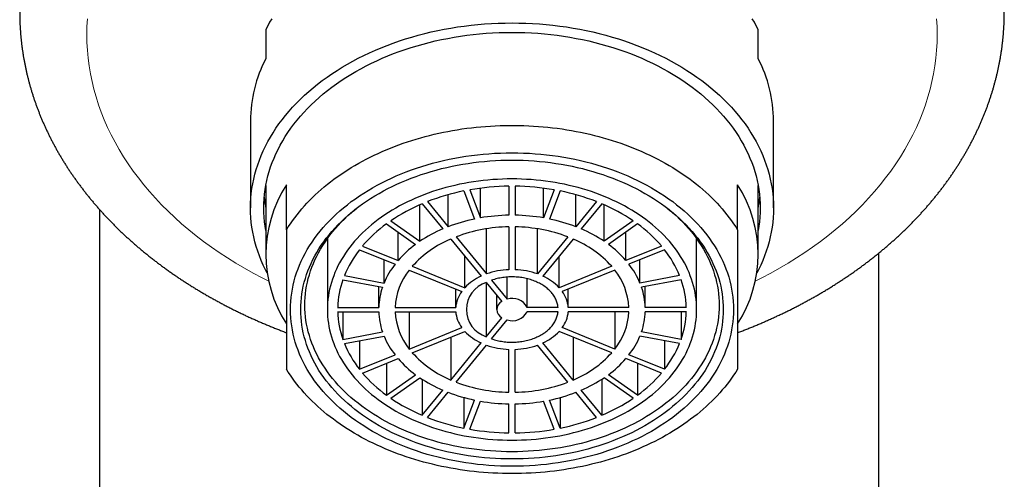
# Model space of a CAD drawing. Header units: millimetres. Extents: x 8 to 538, y 12 to 485.
# Tile 12 of 15: x 258 to 307, y 350 to 373. Entities that reach past the tile are written whole.
import ezdxf

# ---------------------------------------------------------------- set-up
doc = ezdxf.new("R2010")
doc.units = ezdxf.units.MM

msp = doc.modelspace()

# ---------------------------------------------------------------- linework, layer by layer
at = {"color": 7, "linetype": 'Continuous', "lineweight": 30}
for p, q in [((270.5, 372.045), (270.5, 370.631)), ((294.5, 370.631), (294.5, 372.045)), ((269.75, 367.584), (269.75, 363.342)), ((295.25, 363.342), (295.25, 367.584)), ((270.5, 364.439), (270.5, 361.079)), ((271.5, 362.273), (271.5, 364.47)), ((282.35, 364.401), (282.35, 362.987)), ((282.65, 364.401), (282.65, 362.987)), ((293.5, 362.273), (293.5, 364.47)), ((294.5, 361.079), (294.5, 364.439)), ((279.381, 362.424), (279.381, 363.983)), ((280.155, 364.169), (280.673, 362.803)), ((280.445, 364.224), (280.963, 362.858)), ((280.963, 362.858), (280.963, 364.303)), ((284.037, 362.858), (284.037, 364.303)), ((284.555, 364.224), (284.037, 362.858)), ((284.845, 364.169), (284.327, 362.803)), ((285.619, 362.424), (285.619, 363.983)), ((278.011, 361.716), (278.011, 363.496)), ((278.121, 363.543), (279.121, 362.318)), ((278.381, 363.649), (279.381, 362.424)), ((286.619, 363.649), (285.619, 362.424)), ((286.879, 363.543), (285.879, 362.318)), ((286.989, 361.716), (286.989, 363.496)), ((262.388, 363.271), (262.388, 327.737)), ((276.384, 362.566), (277.799, 361.566)), ((276.597, 362.716), (278.011, 361.716)), ((282.35, 362.421), (282.35, 360.333)), ((282.65, 362.421), (282.65, 360.333)), ((288.403, 362.716), (286.989, 361.716)), ((288.616, 362.566), (287.201, 361.566)), ((276.947, 360.781), (276.947, 362.168)), ((279.781, 361.934), (281.257, 360.126)), ((281.257, 360.126), (281.257, 362.325)), ((283.743, 360.126), (283.743, 362.325)), ((285.219, 361.934), (283.743, 360.126)), ((288.053, 360.781), (288.053, 362.168)), ((273.5, 361.845), (273.5, 358.392)), ((275.215, 361.488), (276.947, 360.781)), ((279.521, 361.828), (280.997, 360.02)), ((285.479, 361.828), (284.003, 360.02)), ((289.785, 361.488), (288.053, 360.781)), ((291.5, 358.392), (291.5, 361.845)), ((275.065, 361.305), (276.797, 360.597)), ((280.197, 359.454), (280.197, 361)), ((284.803, 359.454), (284.803, 361)), ((289.935, 361.305), (288.203, 360.597)), ((300.388, 327.737), (300.388, 361.148)), ((276.262, 359.683), (276.262, 360.816)), ((277.64, 360.498), (280.197, 359.454)), ((287.36, 360.498), (284.803, 359.454)), ((288.738, 359.683), (288.738, 360.816)), ((274.33, 360.05), (276.262, 359.683)), ((277.49, 360.314), (280.047, 359.271)), ((287.51, 360.314), (284.953, 359.271)), ((290.67, 360.05), (288.738, 359.683)), ((274.252, 359.845), (276.184, 359.479)), ((281.248, 359.713), (282.003, 358.789)), ((281.248, 359.713), (281.248, 357.07)), ((281.507, 359.82), (282.262, 358.895)), ((282.262, 358.895), (282.262, 359.974)), ((283.235, 358.498), (283.235, 359.896)), ((290.748, 359.845), (288.816, 359.479)), ((276.002, 358.498), (276.002, 359.513)), ((279.754, 358.498), (279.754, 359.39)), ((281.75, 359.098), (281.75, 358.392)), ((285.246, 358.498), (285.246, 359.39)), ((288.998, 358.498), (288.998, 359.513)), ((274.001, 358.498), (276.002, 358.498)), ((274.001, 358.286), (276.002, 358.286)), ((274.252, 358.286), (274.252, 356.939)), ((276.802, 358.498), (279.754, 358.498)), ((276.802, 358.286), (279.754, 358.286)), ((277.49, 358.286), (277.49, 356.469)), ((284.745, 358.498), (283.235, 358.498)), ((284.745, 358.286), (283.235, 358.286)), ((288.198, 358.498), (285.246, 358.498)), ((288.198, 358.286), (285.246, 358.286)), ((287.51, 358.286), (287.51, 356.469)), ((290.999, 358.498), (288.998, 358.498)), ((290.999, 358.286), (288.998, 358.286)), ((290.748, 358.286), (290.748, 356.939)), ((281.248, 357.07), (282.003, 357.995)), ((281.507, 356.964), (282.262, 357.889)), ((274.252, 356.939), (276.184, 357.305)), ((277.49, 356.469), (280.047, 357.513)), ((277.64, 356.285), (280.197, 357.329)), ((287.36, 356.285), (284.803, 357.329)), ((287.51, 356.469), (284.953, 357.513)), ((290.748, 356.939), (288.816, 357.305)), ((274.33, 356.734), (276.262, 357.1)), ((275.065, 356.873), (275.065, 355.479)), ((279.521, 357.053), (279.521, 354.955)), ((279.521, 354.955), (280.997, 356.763)), ((279.781, 354.849), (281.257, 356.657)), ((285.219, 354.849), (283.743, 356.657)), ((285.479, 354.955), (284.003, 356.763)), ((285.479, 357.053), (285.479, 354.955)), ((290.67, 356.734), (288.738, 357.1)), ((289.935, 356.873), (289.935, 355.479)), ((275.065, 355.479), (276.797, 356.186)), ((282.35, 354.363), (282.35, 356.45)), ((282.65, 354.363), (282.65, 356.45)), ((289.935, 355.479), (288.203, 356.186)), ((275.215, 355.295), (276.947, 356.002)), ((276.384, 355.773), (276.384, 354.217)), ((289.785, 355.295), (288.053, 356.002)), ((288.616, 355.773), (288.616, 354.217)), ((276.384, 354.217), (277.799, 355.218)), ((288.616, 354.217), (287.201, 355.218)), ((276.597, 354.067), (278.011, 355.068)), ((278.121, 354.995), (278.121, 353.24)), ((286.879, 354.995), (286.879, 353.24)), ((288.403, 354.067), (286.989, 355.068)), ((278.121, 353.24), (279.121, 354.465)), ((278.381, 353.134), (279.381, 354.359)), ((286.619, 353.134), (285.619, 354.359)), ((286.879, 353.24), (285.879, 354.465)), ((280.155, 354.105), (280.155, 352.615)), ((280.155, 352.615), (280.673, 353.981)), ((280.445, 352.56), (280.963, 353.926)), ((282.35, 352.382), (282.35, 353.797)), ((282.65, 352.382), (282.65, 353.797)), ((284.555, 352.56), (284.037, 353.926)), ((284.845, 352.615), (284.327, 353.981)), ((284.845, 354.105), (284.845, 352.615))]:
    msp.add_line(p, q, dxfattribs=at)
at = {"color": 8, "linetype": 'Continuous', "lineweight": 0, "flags": 128}
for points in [[(261.8, 372.563), (261.779, 372.18), (261.772, 371.796), (261.779, 371.412), (261.8, 371.029), (261.836, 370.646), (261.885, 370.264), (261.949, 369.883), (262.027, 369.503), (262.119, 369.125), (262.225, 368.749), (262.344, 368.374), (262.478, 368.002), (262.625, 367.633), (262.786, 367.267), (262.961, 366.903), (263.148, 366.543), (263.35, 366.187), (263.564, 365.834), (263.791, 365.486), (264.031, 365.142), (264.284, 364.802), (264.549, 364.467), (264.826, 364.138), (265.116, 363.813), (265.417, 363.494), (265.73, 363.181), (266.055, 362.873), (266.391, 362.572), (266.738, 362.277), (267.096, 361.988), (267.464, 361.707), (267.843, 361.432), (268.232, 361.164), (268.63, 360.904), (269.038, 360.651), (269.455, 360.405), (269.881, 360.168), (270.316, 359.938), (270.643, 359.774)], [(303.228, 371.796), (303.221, 372.18), (303.2, 372.563)], [(294.357, 359.774), (294.684, 359.938), (295.119, 360.168), (295.545, 360.405), (295.962, 360.651), (296.37, 360.904), (296.768, 361.164), (297.157, 361.432), (297.536, 361.707), (297.904, 361.988), (298.262, 362.277), (298.609, 362.572), (298.945, 362.873), (299.27, 363.181), (299.583, 363.494), (299.884, 363.813), (300.174, 364.138), (300.451, 364.467), (300.716, 364.802), (300.969, 365.142), (301.209, 365.486), (301.436, 365.834), (301.65, 366.187), (301.852, 366.543), (302.039, 366.903), (302.214, 367.267), (302.375, 367.633), (302.522, 368.002), (302.656, 368.374), (302.775, 368.749), (302.881, 369.125), (302.973, 369.503), (303.051, 369.883), (303.115, 370.264), (303.164, 370.646), (303.2, 371.029), (303.221, 371.412), (303.228, 371.796)]]:
    msp.add_lwpolyline(points, dxfattribs=at)
at = {"color": 7, "linetype": 'Continuous', "lineweight": 30, "flags": 128}
for points in [[(270.787, 372.559), (270.686, 372.389), (270.591, 372.218), (270.5, 372.045)], [(294.5, 372.045), (294.409, 372.218), (294.314, 372.389), (294.213, 372.559)], [(270.571, 360.159), (270.481, 360.332), (270.374, 360.556), (270.275, 360.781), (270.184, 361.008), (270.102, 361.237), (270.029, 361.467), (269.963, 361.699), (269.907, 361.931), (269.859, 362.165), (269.82, 362.399), (269.789, 362.634), (269.767, 362.87), (269.754, 363.106), (269.75, 363.342), (269.754, 363.578), (269.767, 363.813), (269.789, 364.049), (269.82, 364.284), (269.859, 364.518), (269.907, 364.752), (269.963, 364.984), (270.029, 365.216), (270.102, 365.446), (270.184, 365.675), (270.275, 365.902), (270.374, 366.127), (270.481, 366.351), (270.597, 366.572), (270.721, 366.792), (270.852, 367.008), (270.992, 367.223), (271.14, 367.435), (271.295, 367.643), (271.458, 367.849), (271.629, 368.052), (271.807, 368.252), (271.992, 368.448), (272.185, 368.641), (272.385, 368.83), (272.591, 369.015), (272.805, 369.197), (273.025, 369.374), (273.251, 369.547), (273.484, 369.717), (273.723, 369.881), (273.969, 370.041), (274.22, 370.197), (274.476, 370.348), (274.738, 370.494), (275.006, 370.635), (275.278, 370.772), (275.556, 370.903), (275.838, 371.029), (276.125, 371.149), (276.416, 371.265), (276.712, 371.374), (277.011, 371.479), (277.314, 371.578), (277.621, 371.671), (277.931, 371.758), (278.244, 371.84), (278.56, 371.916), (278.879, 371.986), (279.2, 372.05), (279.524, 372.108), (279.849, 372.16), (280.176, 372.206), (280.505, 372.246), (280.836, 372.28), (281.167, 372.308), (281.5, 372.329), (281.833, 372.345), (282.166, 372.354), (282.5, 372.357)], [(282.5, 372.357), (282.834, 372.354), (283.167, 372.345), (283.5, 372.329), (283.833, 372.308), (284.164, 372.28), (284.495, 372.246), (284.824, 372.206), (285.151, 372.16), (285.476, 372.108), (285.8, 372.05), (286.121, 371.986), (286.44, 371.916), (286.756, 371.84), (287.069, 371.758), (287.379, 371.671), (287.686, 371.578), (287.989, 371.479), (288.288, 371.374), (288.584, 371.265), (288.875, 371.149), (289.162, 371.029), (289.444, 370.903), (289.722, 370.772), (289.994, 370.635), (290.262, 370.494), (290.524, 370.348), (290.78, 370.197), (291.031, 370.041), (291.277, 369.881), (291.516, 369.717), (291.749, 369.547), (291.975, 369.374), (292.195, 369.197), (292.409, 369.015), (292.615, 368.83), (292.815, 368.641), (293.008, 368.448), (293.193, 368.252), (293.371, 368.052), (293.542, 367.849), (293.705, 367.643), (293.86, 367.435), (294.008, 367.223), (294.148, 367.008), (294.279, 366.792), (294.403, 366.572), (294.519, 366.351), (294.626, 366.127), (294.725, 365.902), (294.816, 365.675), (294.898, 365.446), (294.971, 365.216), (295.037, 364.984), (295.093, 364.752), (295.141, 364.518), (295.18, 364.284), (295.211, 364.049), (295.233, 363.813), (295.246, 363.578), (295.25, 363.342), (295.246, 363.106), (295.233, 362.87), (295.211, 362.634), (295.18, 362.399), (295.141, 362.165), (295.093, 361.931), (295.037, 361.699), (294.971, 361.467), (294.898, 361.237), (294.816, 361.008), (294.725, 360.781), (294.626, 360.556), (294.519, 360.332), (294.429, 360.159)], [(270.5, 362.244), (270.466, 362.447), (270.437, 362.67), (270.417, 362.894), (270.404, 363.118), (270.4, 363.342), (270.404, 363.565), (270.417, 363.789), (270.437, 364.013), (270.466, 364.236), (270.504, 364.458), (270.549, 364.68), (270.603, 364.901), (270.664, 365.12), (270.734, 365.339), (270.812, 365.556), (270.898, 365.772), (270.992, 365.985), (271.094, 366.198), (271.204, 366.408), (271.321, 366.616), (271.446, 366.822), (271.579, 367.025), (271.719, 367.226), (271.866, 367.424), (272.021, 367.62), (272.183, 367.812), (272.352, 368.001), (272.528, 368.188), (272.711, 368.371), (272.9, 368.55), (273.097, 368.726), (273.299, 368.898), (273.508, 369.067), (273.723, 369.231), (273.944, 369.392), (274.171, 369.548), (274.404, 369.7), (274.642, 369.848), (274.885, 369.991), (275.134, 370.129), (275.388, 370.263), (275.646, 370.393), (275.91, 370.517), (276.178, 370.637), (276.45, 370.751), (276.726, 370.861), (277.007, 370.965), (277.291, 371.064), (277.578, 371.158), (277.87, 371.246), (278.164, 371.329), (278.461, 371.407), (278.761, 371.479), (279.063, 371.545), (279.368, 371.606), (279.675, 371.661), (279.984, 371.711), (280.295, 371.754), (280.607, 371.792), (280.921, 371.824), (281.235, 371.851), (281.551, 371.871), (281.867, 371.886), (282.183, 371.895), (282.5, 371.897)], [(282.5, 371.897), (282.817, 371.895), (283.133, 371.886), (283.449, 371.871), (283.765, 371.851), (284.079, 371.824), (284.393, 371.792), (284.705, 371.754), (285.016, 371.711), (285.325, 371.661), (285.632, 371.606), (285.937, 371.545), (286.239, 371.479), (286.539, 371.407), (286.836, 371.329), (287.13, 371.246), (287.422, 371.158), (287.709, 371.064), (287.993, 370.965), (288.274, 370.861), (288.55, 370.751), (288.822, 370.637), (289.09, 370.517), (289.354, 370.393), (289.612, 370.263), (289.866, 370.129), (290.115, 369.991), (290.358, 369.848), (290.596, 369.7), (290.829, 369.548), (291.056, 369.392), (291.277, 369.231), (291.492, 369.067), (291.701, 368.898), (291.903, 368.726), (292.1, 368.55), (292.289, 368.371), (292.472, 368.188), (292.648, 368.001), (292.817, 367.812), (292.979, 367.62), (293.134, 367.424), (293.281, 367.226), (293.421, 367.025), (293.554, 366.822), (293.679, 366.616), (293.796, 366.408), (293.906, 366.198), (294.008, 365.985), (294.102, 365.772), (294.188, 365.556), (294.266, 365.339), (294.336, 365.12), (294.397, 364.901), (294.451, 364.68), (294.496, 364.458), (294.534, 364.236), (294.563, 364.013), (294.583, 363.789), (294.596, 363.565), (294.6, 363.342), (294.596, 363.118), (294.583, 362.894), (294.563, 362.67), (294.534, 362.447), (294.5, 362.244)], [(271.5, 362.273), (271.596, 362.424), (271.695, 362.573), (271.799, 362.722), (271.907, 362.868), (272.019, 363.014), (272.135, 363.157), (272.254, 363.299), (272.378, 363.44), (272.506, 363.578), (272.637, 363.715), (272.772, 363.85), (272.911, 363.983), (273.053, 364.114), (273.199, 364.243), (273.349, 364.371), (273.502, 364.496), (273.658, 364.619), (273.818, 364.739), (273.981, 364.858), (274.148, 364.974), (274.317, 365.088), (274.49, 365.2), (274.665, 365.309), (274.844, 365.416), (275.026, 365.52), (275.21, 365.622), (275.397, 365.721), (275.587, 365.817), (275.779, 365.911), (275.974, 366.003), (276.172, 366.091), (276.372, 366.177), (276.574, 366.26), (276.779, 366.34), (276.985, 366.418), (277.194, 366.492), (277.405, 366.564), (277.617, 366.633), (277.832, 366.699), (278.048, 366.761), (278.266, 366.821), (278.486, 366.878), (278.707, 366.932), (278.93, 366.983), (279.154, 367.03), (279.379, 367.075), (279.605, 367.116), (279.833, 367.155), (280.061, 367.19), (280.291, 367.222), (280.521, 367.251), (280.752, 367.276), (280.984, 367.299), (281.216, 367.318), (281.449, 367.334), (281.682, 367.347), (281.916, 367.357), (282.149, 367.363), (282.383, 367.367), (282.617, 367.367), (282.851, 367.363), (283.084, 367.357), (283.318, 367.347), (283.551, 367.334), (283.784, 367.318), (284.016, 367.299), (284.248, 367.276), (284.479, 367.251), (284.709, 367.222), (284.939, 367.19), (285.167, 367.155), (285.395, 367.116), (285.621, 367.075), (285.846, 367.03), (286.07, 366.983), (286.293, 366.932), (286.514, 366.878), (286.734, 366.821), (286.952, 366.761), (287.168, 366.699), (287.383, 366.633), (287.595, 366.564), (287.806, 366.492), (288.015, 366.418), (288.221, 366.34), (288.426, 366.26), (288.628, 366.177), (288.828, 366.091), (289.026, 366.003), (289.221, 365.911), (289.413, 365.817), (289.603, 365.721), (289.79, 365.622), (289.974, 365.52), (290.156, 365.416), (290.335, 365.309), (290.51, 365.2), (290.683, 365.088), (290.852, 364.974), (291.019, 364.858), (291.182, 364.739), (291.342, 364.619), (291.498, 364.496), (291.651, 364.371), (291.801, 364.243), (291.947, 364.114), (292.089, 363.983), (292.228, 363.85), (292.363, 363.715), (292.494, 363.578), (292.622, 363.44), (292.746, 363.299), (292.865, 363.157), (292.981, 363.014), (293.093, 362.868), (293.201, 362.722), (293.305, 362.573), (293.404, 362.424), (293.5, 362.273)], [(282.5, 350.755), (282.217, 350.758), (281.935, 350.765), (281.653, 350.779), (281.371, 350.797), (281.09, 350.82), (280.811, 350.849), (280.532, 350.883), (280.255, 350.922), (279.979, 350.966), (279.705, 351.015), (279.433, 351.069), (279.163, 351.129), (278.895, 351.193), (278.63, 351.262), (278.367, 351.336), (278.107, 351.415), (277.85, 351.499), (277.597, 351.587), (277.347, 351.68), (277.1, 351.778), (276.857, 351.88), (276.618, 351.987), (276.383, 352.098), (276.152, 352.213), (275.925, 352.333), (275.703, 352.457), (275.486, 352.585), (275.273, 352.717), (275.066, 352.852), (274.863, 352.992), (274.666, 353.135), (274.474, 353.282), (274.288, 353.432), (274.107, 353.586), (273.932, 353.743), (273.763, 353.903), (273.599, 354.066), (273.442, 354.232), (273.291, 354.402), (273.147, 354.573), (273.009, 354.748), (272.877, 354.925), (272.752, 355.104), (272.634, 355.286), (272.522, 355.469), (272.417, 355.655), (272.319, 355.843), (272.229, 356.032), (272.145, 356.223), (272.068, 356.415), (271.998, 356.609), (271.936, 356.804), (271.881, 357), (271.833, 357.197), (271.792, 357.395), (271.759, 357.593), (271.733, 357.793), (271.715, 357.992), (271.704, 358.192), (271.7, 358.392), (271.704, 358.592), (271.715, 358.791), (271.733, 358.991), (271.759, 359.19), (271.792, 359.389), (271.833, 359.586), (271.881, 359.783), (271.936, 359.98), (271.998, 360.175), (272.068, 360.368), (272.145, 360.561), (272.229, 360.752), (272.319, 360.941), (272.417, 361.129), (272.522, 361.314), (272.634, 361.498), (272.752, 361.679), (272.877, 361.859), (273.009, 362.036), (273.147, 362.21), (273.291, 362.382), (273.442, 362.551), (273.599, 362.717), (273.763, 362.881), (273.932, 363.041), (274.107, 363.198), (274.288, 363.351), (274.474, 363.502), (274.666, 363.649), (274.863, 363.792), (275.066, 363.931), (275.273, 364.067), (275.486, 364.199), (275.703, 364.327), (275.925, 364.45), (276.152, 364.57), (276.383, 364.685), (276.618, 364.796), (276.857, 364.903), (277.1, 365.005), (277.347, 365.103), (277.597, 365.196), (277.85, 365.285), (278.107, 365.368), (278.367, 365.447), (278.63, 365.521), (278.895, 365.59), (279.163, 365.655), (279.433, 365.714), (279.705, 365.768), (279.979, 365.818), (280.255, 365.862), (280.532, 365.901), (280.811, 365.934), (281.09, 365.963), (281.371, 365.987), (281.653, 366.005), (281.935, 366.018), (282.217, 366.026), (282.5, 366.029), (282.783, 366.026), (283.065, 366.018), (283.347, 366.005), (283.629, 365.987), (283.91, 365.963), (284.189, 365.934), (284.468, 365.901), (284.745, 365.862), (285.021, 365.818), (285.295, 365.768), (285.567, 365.714), (285.837, 365.655), (286.105, 365.59), (286.37, 365.521), (286.633, 365.447), (286.893, 365.368), (287.15, 365.285), (287.403, 365.196), (287.653, 365.103), (287.9, 365.005), (288.143, 364.903), (288.382, 364.796), (288.617, 364.685), (288.848, 364.57), (289.075, 364.45), (289.297, 364.327), (289.514, 364.199), (289.727, 364.067), (289.934, 363.931), (290.137, 363.792), (290.334, 363.649), (290.526, 363.502), (290.712, 363.351), (290.893, 363.198), (291.068, 363.041), (291.237, 362.881), (291.401, 362.717), (291.558, 362.551), (291.709, 362.382), (291.853, 362.21), (291.991, 362.036), (292.123, 361.859), (292.248, 361.679), (292.366, 361.498), (292.478, 361.314), (292.583, 361.129), (292.681, 360.941), (292.771, 360.752), (292.855, 360.561), (292.932, 360.368), (293.002, 360.175), (293.064, 359.98), (293.119, 359.783), (293.167, 359.586), (293.208, 359.389), (293.241, 359.19), (293.267, 358.991), (293.285, 358.791), (293.296, 358.592), (293.3, 358.392), (293.296, 358.192), (293.285, 357.992), (293.267, 357.793), (293.241, 357.593), (293.208, 357.395), (293.167, 357.197), (293.119, 357), (293.064, 356.804), (293.002, 356.609), (292.932, 356.415), (292.855, 356.223), (292.771, 356.032), (292.681, 355.843), (292.583, 355.655), (292.478, 355.469), (292.366, 355.286), (292.248, 355.104), (292.123, 354.925), (291.991, 354.748), (291.853, 354.573), (291.709, 354.402), (291.558, 354.232), (291.401, 354.066), (291.237, 353.903), (291.068, 353.743), (290.893, 353.586), (290.712, 353.432), (290.526, 353.282), (290.334, 353.135), (290.137, 352.992), (289.934, 352.852), (289.727, 352.717), (289.514, 352.585), (289.297, 352.457), (289.075, 352.333), (288.848, 352.213), (288.617, 352.098), (288.382, 351.987), (288.143, 351.88), (287.9, 351.778), (287.653, 351.68), (287.403, 351.587), (287.15, 351.499), (286.893, 351.415), (286.633, 351.336), (286.37, 351.262), (286.105, 351.193), (285.837, 351.129), (285.567, 351.069), (285.295, 351.015), (285.021, 350.966), (284.745, 350.922), (284.468, 350.883), (284.189, 350.849), (283.91, 350.82), (283.629, 350.797), (283.347, 350.779), (283.065, 350.765), (282.783, 350.758), (282.5, 350.755)], [(282.5, 351.109), (282.23, 351.111), (281.961, 351.119), (281.692, 351.131), (281.423, 351.148), (281.156, 351.171), (280.889, 351.198), (280.623, 351.231), (280.359, 351.268), (280.096, 351.31), (279.834, 351.357), (279.575, 351.408), (279.317, 351.465), (279.062, 351.526), (278.809, 351.592), (278.558, 351.663), (278.311, 351.738), (278.066, 351.818), (277.824, 351.902), (277.585, 351.991), (277.35, 352.084), (277.118, 352.182), (276.89, 352.284), (276.666, 352.389), (276.446, 352.5), (276.23, 352.614), (276.018, 352.732), (275.811, 352.854), (275.608, 352.979), (275.41, 353.109), (275.217, 353.242), (275.029, 353.378), (274.846, 353.518), (274.668, 353.662), (274.495, 353.808), (274.328, 353.958), (274.167, 354.111), (274.012, 354.267), (273.862, 354.425), (273.718, 354.586), (273.58, 354.75), (273.448, 354.917), (273.323, 355.085), (273.203, 355.256), (273.09, 355.429), (272.984, 355.605), (272.884, 355.782), (272.791, 355.961), (272.704, 356.141), (272.624, 356.323), (272.551, 356.507), (272.485, 356.692), (272.425, 356.877), (272.372, 357.064), (272.327, 357.252), (272.288, 357.441), (272.256, 357.63), (272.232, 357.82), (272.214, 358.011), (272.204, 358.201), (272.2, 358.392), (272.204, 358.582), (272.214, 358.773), (272.232, 358.963), (272.256, 359.153), (272.288, 359.342), (272.327, 359.531), (272.372, 359.719), (272.425, 359.906), (272.485, 360.092), (272.551, 360.277), (272.624, 360.46), (272.704, 360.642), (272.791, 360.823), (272.884, 361.002), (272.984, 361.179), (273.09, 361.354), (273.203, 361.527), (273.323, 361.698), (273.448, 361.867), (273.58, 362.033), (273.718, 362.197), (273.862, 362.358), (274.012, 362.517), (274.167, 362.673), (274.328, 362.825), (274.495, 362.975), (274.668, 363.122), (274.846, 363.265), (275.029, 363.405), (275.217, 363.542), (275.41, 363.675), (275.608, 363.804), (275.811, 363.93), (276.018, 364.052), (276.23, 364.17), (276.446, 364.284), (276.666, 364.394), (276.89, 364.5), (277.118, 364.602), (277.35, 364.699), (277.585, 364.792), (277.824, 364.881), (278.066, 364.965), (278.311, 365.045), (278.558, 365.121), (278.809, 365.191), (279.062, 365.257), (279.317, 365.318), (279.575, 365.375), (279.834, 365.427), (280.096, 365.474), (280.359, 365.516), (280.623, 365.553), (280.889, 365.585), (281.156, 365.613), (281.423, 365.635), (281.692, 365.653), (281.961, 365.665), (282.23, 365.672), (282.5, 365.675), (282.77, 365.672), (283.039, 365.665), (283.308, 365.653), (283.577, 365.635), (283.844, 365.613), (284.111, 365.585), (284.377, 365.553), (284.641, 365.516), (284.904, 365.474), (285.166, 365.427), (285.425, 365.375), (285.683, 365.318), (285.938, 365.257), (286.191, 365.191), (286.442, 365.121), (286.689, 365.045), (286.934, 364.965), (287.176, 364.881), (287.415, 364.792), (287.65, 364.699), (287.882, 364.602), (288.11, 364.5), (288.334, 364.394), (288.554, 364.284), (288.77, 364.17), (288.982, 364.052), (289.189, 363.93), (289.392, 363.804), (289.59, 363.675), (289.783, 363.542), (289.971, 363.405), (290.154, 363.265), (290.332, 363.122), (290.505, 362.975), (290.672, 362.825), (290.833, 362.673), (290.988, 362.517), (291.138, 362.358), (291.282, 362.197), (291.42, 362.033), (291.552, 361.867), (291.677, 361.698), (291.797, 361.527), (291.91, 361.354), (292.016, 361.179), (292.116, 361.002), (292.209, 360.823), (292.296, 360.642), (292.376, 360.46), (292.449, 360.277), (292.515, 360.092), (292.575, 359.906), (292.628, 359.719), (292.673, 359.531), (292.712, 359.342), (292.744, 359.153), (292.768, 358.963), (292.786, 358.773), (292.796, 358.582), (292.8, 358.392), (292.796, 358.201), (292.786, 358.011), (292.768, 357.82), (292.744, 357.63), (292.712, 357.441), (292.673, 357.252), (292.628, 357.064), (292.575, 356.877), (292.515, 356.692), (292.449, 356.507), (292.376, 356.323), (292.296, 356.141), (292.209, 355.961), (292.116, 355.782), (292.016, 355.605), (291.91, 355.429), (291.797, 355.256), (291.677, 355.085), (291.552, 354.917), (291.42, 354.75), (291.282, 354.586), (291.138, 354.425), (290.988, 354.267), (290.833, 354.111), (290.672, 353.958), (290.505, 353.808), (290.332, 353.662), (290.154, 353.518), (289.971, 353.378), (289.783, 353.242), (289.59, 353.109), (289.392, 352.979), (289.189, 352.854), (288.982, 352.732), (288.77, 352.614), (288.554, 352.5), (288.334, 352.389), (288.11, 352.284), (287.882, 352.182), (287.65, 352.084), (287.415, 351.991), (287.176, 351.902), (286.934, 351.818), (286.689, 351.738), (286.442, 351.663), (286.191, 351.592), (285.938, 351.526), (285.683, 351.465), (285.425, 351.408), (285.166, 351.357), (284.904, 351.31), (284.641, 351.268), (284.377, 351.231), (284.111, 351.198), (283.844, 351.171), (283.577, 351.148), (283.308, 351.131), (283.039, 351.119), (282.77, 351.111), (282.5, 351.109)], [(282.5, 352.028), (282.736, 352.03), (282.971, 352.037), (283.206, 352.047), (283.441, 352.063), (283.675, 352.082), (283.908, 352.106), (284.14, 352.134), (284.371, 352.167), (284.601, 352.204), (284.829, 352.245), (285.056, 352.29), (285.281, 352.339), (285.504, 352.393), (285.725, 352.45), (285.944, 352.512), (286.161, 352.578), (286.375, 352.648), (286.586, 352.721), (286.794, 352.799), (287, 352.88), (287.202, 352.966), (287.402, 353.054), (287.598, 353.147), (287.79, 353.243), (287.979, 353.343), (288.164, 353.446), (288.345, 353.553), (288.522, 353.662), (288.695, 353.776), (288.864, 353.892), (289.028, 354.011), (289.188, 354.133), (289.344, 354.259), (289.494, 354.387), (289.64, 354.518), (289.781, 354.651), (289.917, 354.787), (290.048, 354.926), (290.174, 355.067), (290.294, 355.21), (290.409, 355.355), (290.519, 355.503), (290.623, 355.652), (290.722, 355.803), (290.815, 355.956), (290.902, 356.111), (290.984, 356.267), (291.06, 356.425), (291.129, 356.584), (291.193, 356.745), (291.251, 356.906), (291.303, 357.069), (291.349, 357.232), (291.389, 357.396), (291.423, 357.561), (291.451, 357.727), (291.472, 357.892), (291.488, 358.059), (291.497, 358.225), (291.5, 358.392), (291.497, 358.558), (291.488, 358.725), (291.472, 358.891), (291.451, 359.057), (291.423, 359.222), (291.389, 359.387), (291.349, 359.551), (291.303, 359.715), (291.251, 359.877), (291.193, 360.039), (291.129, 360.199), (291.06, 360.358), (290.984, 360.516), (290.902, 360.672), (290.815, 360.827), (290.722, 360.98), (290.623, 361.132), (290.519, 361.281), (290.409, 361.428), (290.294, 361.574), (290.174, 361.717), (290.048, 361.858), (289.917, 361.996), (289.781, 362.132), (289.64, 362.266), (289.494, 362.397), (289.344, 362.525), (289.188, 362.65), (289.028, 362.772), (288.864, 362.892), (288.695, 363.008), (288.522, 363.121), (288.345, 363.231), (288.164, 363.337), (287.979, 363.441), (287.79, 363.54), (287.598, 363.636), (287.402, 363.729), (287.202, 363.818), (287, 363.903), (286.794, 363.985), (286.586, 364.062), (286.375, 364.136), (286.161, 364.206), (285.944, 364.271), (285.725, 364.333), (285.504, 364.391), (285.281, 364.444), (285.056, 364.494), (284.829, 364.539), (284.601, 364.58), (284.371, 364.617), (284.14, 364.649), (283.908, 364.677), (283.675, 364.701), (283.441, 364.721), (283.206, 364.736), (282.971, 364.747), (282.736, 364.754), (282.5, 364.756), (282.264, 364.754), (282.029, 364.747), (281.794, 364.736), (281.559, 364.721), (281.325, 364.701), (281.092, 364.677), (280.86, 364.649), (280.629, 364.617), (280.399, 364.58), (280.171, 364.539), (279.944, 364.494), (279.719, 364.444), (279.496, 364.391), (279.275, 364.333), (279.056, 364.271), (278.839, 364.206), (278.625, 364.136), (278.414, 364.062), (278.206, 363.985), (278, 363.903), (277.798, 363.818), (277.598, 363.729), (277.402, 363.636), (277.21, 363.54), (277.021, 363.441), (276.836, 363.337), (276.655, 363.231), (276.478, 363.121), (276.305, 363.008), (276.136, 362.892), (275.972, 362.772), (275.812, 362.65), (275.656, 362.525), (275.506, 362.397), (275.36, 362.266), (275.219, 362.132), (275.083, 361.996), (274.952, 361.858), (274.826, 361.717), (274.706, 361.574), (274.591, 361.428), (274.481, 361.281), (274.377, 361.132), (274.278, 360.98), (274.185, 360.827), (274.098, 360.672), (274.016, 360.516), (273.94, 360.358), (273.871, 360.199), (273.807, 360.039), (273.749, 359.877), (273.697, 359.715), (273.651, 359.551), (273.611, 359.387), (273.577, 359.222), (273.549, 359.057), (273.528, 358.891), (273.512, 358.725), (273.503, 358.558), (273.5, 358.392), (273.503, 358.225), (273.512, 358.059), (273.528, 357.892), (273.549, 357.727), (273.577, 357.561), (273.611, 357.396), (273.651, 357.232), (273.697, 357.069), (273.749, 356.906), (273.807, 356.745), (273.871, 356.584), (273.94, 356.425), (274.016, 356.267), (274.098, 356.111), (274.185, 355.956), (274.278, 355.803), (274.377, 355.652), (274.481, 355.503), (274.591, 355.355), (274.706, 355.21), (274.826, 355.067), (274.952, 354.926), (275.083, 354.787), (275.219, 354.651), (275.36, 354.518), (275.506, 354.387), (275.656, 354.259), (275.812, 354.133), (275.972, 354.011), (276.136, 353.892), (276.305, 353.776), (276.478, 353.662), (276.655, 353.553), (276.836, 353.446), (277.021, 353.343), (277.21, 353.243), (277.402, 353.147), (277.598, 353.054), (277.798, 352.966), (278, 352.88), (278.206, 352.799), (278.414, 352.721), (278.625, 352.648), (278.839, 352.578), (279.056, 352.512), (279.275, 352.45), (279.496, 352.393), (279.719, 352.339), (279.944, 352.29), (280.171, 352.245), (280.399, 352.204), (280.629, 352.167), (280.86, 352.134), (281.092, 352.106), (281.325, 352.082), (281.559, 352.063), (281.794, 352.047), (282.029, 352.037), (282.264, 352.03), (282.5, 352.028)], [(282.5, 351.462), (282.236, 351.465), (281.971, 351.472), (281.708, 351.484), (281.444, 351.501), (281.182, 351.523), (280.92, 351.55), (280.659, 351.582), (280.4, 351.618), (280.142, 351.659), (279.886, 351.705), (279.631, 351.756), (279.379, 351.812), (279.129, 351.872), (278.88, 351.936), (278.635, 352.006), (278.392, 352.08), (278.152, 352.158), (277.915, 352.241), (277.681, 352.328), (277.45, 352.419), (277.223, 352.515), (276.999, 352.614), (276.779, 352.718), (276.563, 352.826), (276.352, 352.938), (276.144, 353.054), (275.941, 353.173), (275.742, 353.297), (275.548, 353.423), (275.358, 353.554), (275.174, 353.688), (274.994, 353.825), (274.82, 353.966), (274.651, 354.109), (274.487, 354.256), (274.329, 354.406), (274.176, 354.559), (274.029, 354.714), (273.888, 354.872), (273.753, 355.033), (273.624, 355.196), (273.501, 355.362), (273.384, 355.529), (273.273, 355.699), (273.169, 355.871), (273.071, 356.045), (272.979, 356.22), (272.894, 356.397), (272.816, 356.576), (272.744, 356.755), (272.679, 356.937), (272.621, 357.119), (272.569, 357.302), (272.524, 357.487), (272.486, 357.672), (272.455, 357.857), (272.431, 358.044), (272.414, 358.23), (272.403, 358.417), (272.4, 358.604), (272.403, 358.791), (272.414, 358.978), (272.431, 359.164), (272.455, 359.35), (272.486, 359.536), (272.524, 359.721), (272.569, 359.905), (272.621, 360.089), (272.679, 360.271), (272.744, 360.452), (272.816, 360.632), (272.894, 360.811), (272.979, 360.988), (273.071, 361.163), (273.169, 361.337), (273.273, 361.509), (273.384, 361.679), (273.501, 361.846), (273.624, 362.012), (273.753, 362.175), (273.888, 362.335), (274.029, 362.494), (274.176, 362.649), (274.329, 362.802), (274.487, 362.952), (274.651, 363.098), (274.82, 363.242), (274.898, 363.306)], [(290.102, 363.306), (290.18, 363.242), (290.349, 363.098), (290.513, 362.952), (290.671, 362.802), (290.824, 362.649), (290.971, 362.494), (291.112, 362.335), (291.247, 362.175), (291.376, 362.012), (291.499, 361.846), (291.616, 361.679), (291.727, 361.509), (291.831, 361.337), (291.929, 361.163), (292.021, 360.988), (292.106, 360.811), (292.184, 360.632), (292.256, 360.452), (292.321, 360.271), (292.379, 360.089), (292.431, 359.905), (292.476, 359.721), (292.514, 359.536), (292.545, 359.35), (292.569, 359.164), (292.586, 358.978), (292.597, 358.791), (292.6, 358.604), (292.597, 358.417), (292.586, 358.23), (292.569, 358.044), (292.545, 357.857), (292.514, 357.672), (292.476, 357.487), (292.431, 357.302), (292.379, 357.119), (292.321, 356.937), (292.256, 356.755), (292.184, 356.576), (292.106, 356.397), (292.021, 356.22), (291.929, 356.045), (291.831, 355.871), (291.727, 355.699), (291.616, 355.529), (291.499, 355.362), (291.376, 355.196), (291.247, 355.033), (291.112, 354.872), (290.971, 354.714), (290.824, 354.559), (290.671, 354.406), (290.513, 354.256), (290.349, 354.109), (290.18, 353.966), (290.006, 353.825), (289.826, 353.688), (289.642, 353.554), (289.452, 353.423), (289.258, 353.297), (289.059, 353.173), (288.856, 353.054), (288.648, 352.938), (288.437, 352.826), (288.221, 352.718), (288.001, 352.614), (287.777, 352.515), (287.55, 352.419), (287.319, 352.328), (287.085, 352.241), (286.848, 352.158), (286.608, 352.08), (286.365, 352.006), (286.12, 351.936), (285.871, 351.872), (285.621, 351.812), (285.369, 351.756), (285.114, 351.705), (284.858, 351.659), (284.6, 351.618), (284.341, 351.582), (284.08, 351.55), (283.818, 351.523), (283.556, 351.501), (283.292, 351.484), (283.029, 351.472), (282.764, 351.465), (282.5, 351.462)], [(284.745, 358.498), (284.739, 358.549), (284.731, 358.6), (284.72, 358.65), (284.707, 358.701), (284.692, 358.751), (284.675, 358.8), (284.655, 358.849), (284.633, 358.898), (284.609, 358.946), (284.583, 358.994), (284.554, 359.041), (284.524, 359.087), (284.491, 359.133), (284.456, 359.178), (284.419, 359.222), (284.381, 359.265), (284.34, 359.307), (284.297, 359.349), (284.253, 359.389), (284.207, 359.428), (284.159, 359.467), (284.109, 359.504), (284.058, 359.54), (284.005, 359.575), (283.95, 359.608), (283.894, 359.641), (283.837, 359.672), (283.778, 359.701), (283.718, 359.73), (283.656, 359.757), (283.594, 359.782), (283.53, 359.806), (283.465, 359.829), (283.399, 359.85), (283.332, 359.87), (283.265, 359.888), (283.196, 359.905), (283.127, 359.92), (283.057, 359.933), (282.987, 359.945), (282.916, 359.955), (282.845, 359.964), (282.773, 359.971), (282.701, 359.976), (282.629, 359.98), (282.557, 359.982), (282.485, 359.983), (282.412, 359.982), (282.34, 359.979), (282.268, 359.974), (282.196, 359.968), (282.125, 359.96), (282.054, 359.951), (281.983, 359.94), (281.913, 359.928), (281.843, 359.913), (281.775, 359.898), (281.706, 359.881), (281.639, 359.862), (281.573, 359.841), (281.507, 359.82)], [(281.507, 356.964), (281.573, 356.942), (281.639, 356.922), (281.706, 356.903), (281.775, 356.886), (281.843, 356.87), (281.913, 356.856), (281.983, 356.843), (282.054, 356.832), (282.125, 356.823), (282.196, 356.815), (282.268, 356.809), (282.34, 356.805), (282.412, 356.802), (282.485, 356.801), (282.557, 356.801), (282.629, 356.803), (282.701, 356.807), (282.773, 356.813), (282.845, 356.82), (282.916, 356.828), (282.987, 356.838), (283.057, 356.85), (283.127, 356.864), (283.196, 356.879), (283.265, 356.895), (283.332, 356.914), (283.399, 356.933), (283.465, 356.955), (283.53, 356.977), (283.594, 357.001), (283.656, 357.027), (283.718, 357.054), (283.778, 357.082), (283.837, 357.112), (283.894, 357.143), (283.95, 357.175), (284.005, 357.209), (284.058, 357.244), (284.109, 357.28), (284.159, 357.317), (284.207, 357.355), (284.253, 357.394), (284.297, 357.435), (284.34, 357.476), (284.381, 357.518), (284.419, 357.562), (284.456, 357.606), (284.491, 357.651), (284.524, 357.696), (284.554, 357.743), (284.583, 357.79), (284.609, 357.837), (284.633, 357.885), (284.655, 357.934), (284.675, 357.983), (284.692, 358.033), (284.707, 358.083), (284.72, 358.133), (284.731, 358.184), (284.739, 358.235), (284.745, 358.286)], [(293.5, 355.49), (293.405, 355.341), (293.306, 355.192), (293.204, 355.045), (293.097, 354.9), (292.986, 354.756), (292.871, 354.613), (292.753, 354.472), (292.63, 354.333), (292.504, 354.195), (292.374, 354.06), (292.24, 353.926), (292.103, 353.793), (291.962, 353.663), (291.818, 353.535), (291.67, 353.408), (291.519, 353.284), (291.364, 353.162), (291.206, 353.042), (291.045, 352.924), (290.88, 352.808), (290.713, 352.695), (290.542, 352.584), (290.369, 352.475), (290.192, 352.369), (290.013, 352.265), (289.83, 352.163), (289.645, 352.065), (289.458, 351.968), (289.267, 351.874), (289.075, 351.783), (288.879, 351.695), (288.682, 351.609), (288.482, 351.526), (288.28, 351.445), (288.075, 351.368), (287.869, 351.293), (287.66, 351.221), (287.45, 351.152), (287.238, 351.086), (287.024, 351.022), (286.808, 350.962), (286.591, 350.905), (286.372, 350.85), (286.152, 350.799), (285.93, 350.75), (285.708, 350.705), (285.483, 350.663), (285.258, 350.624), (285.032, 350.587), (284.805, 350.554), (284.577, 350.524), (284.348, 350.498), (284.119, 350.474), (283.888, 350.453), (283.658, 350.436), (283.427, 350.422), (283.195, 350.411), (282.964, 350.403), (282.732, 350.398), (282.5, 350.396), (282.268, 350.398), (282.036, 350.403), (281.805, 350.411), (281.573, 350.422), (281.342, 350.436), (281.112, 350.453), (280.881, 350.474), (280.652, 350.498), (280.423, 350.524), (280.195, 350.554), (279.968, 350.587), (279.742, 350.624), (279.517, 350.663), (279.292, 350.705), (279.07, 350.75), (278.848, 350.799), (278.628, 350.85), (278.409, 350.905), (278.192, 350.962), (277.976, 351.022), (277.762, 351.086), (277.55, 351.152), (277.34, 351.221), (277.131, 351.293), (276.925, 351.368), (276.72, 351.445), (276.518, 351.526), (276.318, 351.609), (276.121, 351.695), (275.925, 351.783), (275.733, 351.874), (275.542, 351.968), (275.355, 352.065), (275.17, 352.163), (274.987, 352.265), (274.808, 352.369), (274.631, 352.475), (274.458, 352.584), (274.287, 352.695), (274.12, 352.808), (273.955, 352.924), (273.794, 353.042), (273.636, 353.162), (273.481, 353.284), (273.33, 353.408), (273.182, 353.535), (273.038, 353.663), (272.897, 353.793), (272.76, 353.926), (272.626, 354.06), (272.496, 354.195), (272.37, 354.333), (272.247, 354.472), (272.129, 354.613), (272.014, 354.756), (271.903, 354.9), (271.796, 355.045), (271.694, 355.192), (271.595, 355.341), (271.5, 355.49)]]:
    msp.add_lwpolyline(points, dxfattribs=at)
at = {"color": 7, "linetype": 'Continuous', "lineweight": 30}
for centre, radius, start, end in [((276.456, 367.549), 6.706, 152.6413, 179.6983), ((288.544, 367.549), 6.706, 0.3017, 27.3587), ((276.794, 361.079), 6.287, 147.3558, 212.6442), ((282.492, 352.559), 11.843, 90.686, 99.951), ((282.508, 352.555), 11.847, 80.0508, 89.3123), ((288.206, 361.079), 6.287, 327.3558, 32.6442), ((276.532, 364.409), 6.132, 185.0261, 190.3777), ((282.265, 353.678), 10.701, 101.3674, 111.2825), ((282.732, 353.667), 10.713, 68.723, 78.6271), ((288.468, 364.409), 6.132, 349.6223, 354.9739), ((281.545, 355.413), 8.822, 112.8431, 124.1238), ((283.447, 355.4), 8.837, 55.8859, 67.1472), ((282.493, 353.934), 9.054, 90.9064, 99.7305), ((282.506, 353.923), 9.065, 80.2751, 89.088), ((280.384, 357.052), 6.812, 125.9576, 139.3648), ((282.317, 354.796), 8.174, 101.5992, 111.0507), ((282.457, 354.832), 7.59, 90.8098, 110.6474), ((282.539, 354.812), 7.61, 69.3788, 89.1641), ((282.675, 354.767), 8.204, 68.967, 78.3831), ((284.606, 357.042), 6.826, 40.6489, 54.0288), ((281.763, 356.125), 6.733, 113.1029, 123.864), ((283.218, 356.091), 6.772, 56.1671, 66.866), ((280.873, 357.376), 5.197, 126.2637, 139.0587), ((281.51, 357.021), 5.203, 112.4748, 138.0539), ((283.47, 356.992), 5.237, 42.0322, 67.439), ((284.103, 357.349), 5.232, 40.9852, 53.6924), ((279.159, 358.064), 5.221, 141.6324, 157.6452), ((285.833, 358.059), 5.231, 22.369, 38.3534), ((279.937, 358.145), 3.984, 141.9999, 157.2778), ((285.043, 358.132), 4.008, 22.768, 37.9544), ((279.969, 358.337), 3.171, 141.4069, 177.086), ((282.024, 357.719), 2.52, 114.0525, 136.4763), ((282.479, 356.663), 3.672, 92.0169, 109.4403), ((282.521, 356.663), 3.672, 70.5597, 87.9831), ((282.976, 357.719), 2.52, 43.5237, 65.9475), ((285.017, 358.331), 3.185, 2.9966, 38.5105), ((278.373, 358.381), 4.373, 160.4408, 178.4655), ((281.67, 358.392), 1.388, 107.7237, 252.2763), ((286.624, 358.38), 4.376, 1.5411, 19.5526), ((279.34, 358.384), 3.34, 160.8646, 178.0418), ((281.278, 358.362), 1.53, 143.5717, 174.9211), ((283.722, 358.362), 1.53, 5.0789, 36.4283), ((285.652, 358.382), 3.348, 1.9795, 19.1142), ((282.201, 358.392), 0.444, 116.5092, 243.4908), ((282.518, 358.132), 0.804, 27.0294, 108.5553), ((278.376, 358.403), 4.376, 181.5411, 199.5526), ((279.348, 358.401), 3.348, 181.9795, 199.1142), ((279.983, 358.452), 3.185, 182.9966, 218.5105), ((281.278, 358.421), 1.53, 185.0789, 216.4283), ((282.518, 358.651), 0.804, 251.4447, 332.9706), ((283.722, 358.421), 1.53, 323.5717, 354.9211), ((285.031, 358.447), 3.171, 321.4069, 357.086), ((285.66, 358.4), 3.34, 340.8646, 358.0418), ((286.627, 358.403), 4.373, 340.4408, 358.4655), ((282.024, 359.065), 2.52, 223.5237, 245.9475), ((282.976, 359.065), 2.52, 294.0525, 316.4763), ((279.167, 358.725), 5.231, 202.369, 218.3534), ((279.957, 358.651), 4.008, 202.768, 217.9544), ((282.479, 360.12), 3.672, 250.5597, 267.9831), ((282.521, 360.12), 3.672, 272.0169, 289.4403), ((285.063, 358.639), 3.984, 321.9999, 337.2778), ((285.841, 358.72), 5.221, 321.6324, 337.6452), ((281.53, 359.792), 5.237, 222.0322, 247.439), ((283.49, 359.763), 5.203, 292.4748, 318.0539), ((280.897, 359.434), 5.232, 220.9852, 233.6924), ((284.127, 359.408), 5.197, 306.2637, 319.0587), ((280.394, 359.742), 6.826, 220.6489, 234.0288), ((284.616, 359.731), 6.812, 305.9576, 319.3648), ((281.782, 360.693), 6.772, 236.1671, 246.866), ((282.461, 361.972), 7.61, 249.3788, 269.1641), ((282.543, 361.952), 7.59, 270.8098, 290.6474), ((283.237, 360.658), 6.733, 293.1029, 303.864), ((282.325, 362.017), 8.204, 248.967, 258.3831), ((282.683, 361.987), 8.174, 281.5992, 291.0507), ((281.553, 361.384), 8.837, 235.8859, 247.1472), ((282.494, 362.861), 9.065, 260.2751, 269.088), ((282.507, 362.849), 9.054, 270.9064, 279.7305), ((283.455, 361.37), 8.822, 292.8431, 304.1238), ((282.268, 363.117), 10.713, 248.723, 258.6271), ((282.735, 363.106), 10.701, 281.3674, 291.2825), ((282.492, 364.229), 11.847, 260.0508, 269.3123), ((282.508, 364.224), 11.843, 270.686, 279.951)]:
    msp.add_arc(centre, radius, start, end, dxfattribs=at)
for points, knots in [([(258.5, 372.888), (258.5, 372.878), (258.5, 372.815), (258.501, 372.696), (258.504, 372.533), (258.51, 372.37), (258.517, 372.207), (258.527, 372.045), (258.539, 371.882), (258.552, 371.719), (258.568, 371.557), (258.586, 371.394), (258.605, 371.232), (258.627, 371.07), (258.651, 370.908), (258.677, 370.746), (258.705, 370.584), (258.735, 370.423), (258.767, 370.261), (258.8, 370.1), (258.836, 369.939), (258.875, 369.778), (258.915, 369.618), (258.957, 369.458), (259.001, 369.298), (259.047, 369.138), (259.095, 368.979), (259.145, 368.82), (259.197, 368.662), (259.251, 368.503), (259.308, 368.345), (259.366, 368.188), (259.426, 368.031), (259.488, 367.874), (259.552, 367.717), (259.618, 367.561), (259.686, 367.406), (259.757, 367.251), (259.829, 367.096), (259.903, 366.942), (259.979, 366.788), (260.057, 366.635), (260.136, 366.483), (260.218, 366.331), (260.302, 366.179), (260.388, 366.028), (260.475, 365.878), (260.565, 365.728), (260.656, 365.579), (260.75, 365.43), (260.845, 365.282), (260.942, 365.135), (261.041, 364.988), (261.142, 364.842), (261.245, 364.697), (261.35, 364.553), (261.456, 364.409), (261.565, 364.266), (261.675, 364.123), (261.787, 363.982), (261.901, 363.841), (262.016, 363.701), (262.134, 363.562), (262.253, 363.423), (262.374, 363.286), (262.497, 363.149), (262.621, 363.013), (262.747, 362.878), (262.875, 362.744), (263.005, 362.61), (263.136, 362.478), (263.269, 362.347), (263.404, 362.216), (263.54, 362.086), (263.678, 361.958), (263.818, 361.83), (263.959, 361.703), (264.102, 361.578), (264.247, 361.453), (264.393, 361.329), (264.54, 361.207), (264.69, 361.085), (264.84, 360.964), (264.993, 360.845), (265.146, 360.726), (265.302, 360.609), (265.458, 360.492), (265.617, 360.377), (265.776, 360.263), (265.937, 360.15), (266.1, 360.038), (266.264, 359.927), (266.429, 359.818), (266.596, 359.709), (266.764, 359.602), (266.934, 359.496), (267.104, 359.391), (267.276, 359.287), (267.45, 359.184), (267.624, 359.083), (267.8, 358.983), (267.978, 358.884), (268.156, 358.786), (268.336, 358.69), (268.517, 358.594), (268.699, 358.5), (268.882, 358.408), (269.066, 358.316), (269.252, 358.226), (269.438, 358.137), (269.626, 358.049), (269.815, 357.963), (270.005, 357.878), (270.196, 357.794), (270.388, 357.712), (270.581, 357.631), (270.775, 357.551), (270.97, 357.472), (271.166, 357.395), (271.342, 357.327), (271.454, 357.285), (271.5, 357.268)], [0, 0, 0, 0, 0.001463, 0.009736, 0.01801, 0.026283, 0.034557, 0.042831, 0.051107, 0.059383, 0.067661, 0.075941, 0.084222, 0.092506, 0.100791, 0.10908, 0.117371, 0.125665, 0.133963, 0.142264, 0.150568, 0.158876, 0.167188, 0.175505, 0.183825, 0.19215, 0.20048, 0.208814, 0.217154, 0.225498, 0.233847, 0.242202, 0.250562, 0.258928, 0.267299, 0.275675, 0.284058, 0.292446, 0.30084, 0.309239, 0.317645, 0.326056, 0.334473, 0.342896, 0.351325, 0.35976, 0.3682, 0.376647, 0.385099, 0.393557, 0.40202, 0.41049, 0.418964, 0.427444, 0.43593, 0.444421, 0.452917, 0.461418, 0.469925, 0.478436, 0.486952, 0.495473, 0.503999, 0.512529, 0.521063, 0.529602, 0.538145, 0.546692, 0.555243, 0.563798, 0.572357, 0.580919, 0.589484, 0.598053, 0.606625, 0.6152, 0.623778, 0.632359, 0.640943, 0.649529, 0.658118, 0.666709, 0.675302, 0.683898, 0.692495, 0.701094, 0.709696, 0.718299, 0.726903, 0.735509, 0.744117, 0.752726, 0.761336, 0.769947, 0.778559, 0.787173, 0.795787, 0.804402, 0.813018, 0.821634, 0.830251, 0.838869, 0.847487, 0.856106, 0.864725, 0.873344, 0.881963, 0.890583, 0.899203, 0.907823, 0.916443, 0.925063, 0.933683, 0.942303, 0.950923, 0.959543, 0.968163, 0.976782, 0.985402, 0.994021, 1, 1, 1, 1]), ([(293.5, 357.268), (293.534, 357.281), (293.633, 357.318), (293.798, 357.381), (293.995, 357.458), (294.19, 357.536), (294.384, 357.616), (294.577, 357.697), (294.769, 357.779), (294.961, 357.863), (295.151, 357.947), (295.34, 358.034), (295.528, 358.121), (295.715, 358.21), (295.901, 358.3), (296.085, 358.391), (296.269, 358.484), (296.451, 358.578), (296.632, 358.673), (296.812, 358.769), (296.991, 358.866), (297.168, 358.965), (297.345, 359.065), (297.52, 359.167), (297.693, 359.269), (297.866, 359.373), (298.037, 359.477), (298.207, 359.583), (298.375, 359.691), (298.542, 359.799), (298.708, 359.909), (298.872, 360.019), (299.035, 360.131), (299.197, 360.244), (299.357, 360.358), (299.515, 360.473), (299.672, 360.589), (299.828, 360.707), (299.982, 360.825), (300.135, 360.945), (300.286, 361.065), (300.436, 361.187), (300.584, 361.31), (300.73, 361.433), (300.875, 361.558), (301.018, 361.684), (301.16, 361.81), (301.3, 361.938), (301.439, 362.067), (301.575, 362.196), (301.711, 362.327), (301.844, 362.458), (301.976, 362.591), (302.106, 362.724), (302.234, 362.858), (302.361, 362.993), (302.486, 363.129), (302.609, 363.266), (302.73, 363.404), (302.85, 363.542), (302.968, 363.682), (303.084, 363.822), (303.198, 363.963), (303.311, 364.105), (303.421, 364.247), (303.53, 364.39), (303.637, 364.534), (303.742, 364.679), (303.845, 364.825), (303.947, 364.971), (304.046, 365.118), (304.144, 365.265), (304.239, 365.413), (304.333, 365.562), (304.425, 365.711), (304.515, 365.861), (304.603, 366.012), (304.689, 366.163), (304.773, 366.315), (304.855, 366.467), (304.936, 366.62), (305.014, 366.773), (305.09, 366.927), (305.165, 367.082), (305.237, 367.236), (305.307, 367.392), (305.376, 367.548), (305.442, 367.704), (305.507, 367.86), (305.569, 368.017), (305.629, 368.175), (305.688, 368.333), (305.744, 368.491), (305.799, 368.649), (305.851, 368.808), (305.901, 368.967), (305.95, 369.127), (305.996, 369.287), (306.04, 369.447), (306.083, 369.607), (306.123, 369.768), (306.161, 369.929), (306.197, 370.09), (306.231, 370.251), (306.264, 370.413), (306.294, 370.574), (306.322, 370.736), (306.348, 370.898), (306.372, 371.06), (306.393, 371.223), (306.413, 371.385), (306.431, 371.548), (306.447, 371.71), (306.461, 371.873), (306.472, 372.036), (306.482, 372.199), (306.49, 372.362), (306.495, 372.525), (306.499, 372.685), (306.5, 372.806), (306.5, 372.872), (306.5, 372.887)], [0, 0, 0, 0, 0.004396, 0.013017, 0.021639, 0.030261, 0.038884, 0.047506, 0.056129, 0.064752, 0.073375, 0.081999, 0.090622, 0.099246, 0.107869, 0.116493, 0.125116, 0.13374, 0.142363, 0.150986, 0.159609, 0.168231, 0.176853, 0.185475, 0.194096, 0.202716, 0.211336, 0.219956, 0.228574, 0.237192, 0.245809, 0.254424, 0.263039, 0.271652, 0.280264, 0.288875, 0.297485, 0.306092, 0.314698, 0.323303, 0.331905, 0.340506, 0.349104, 0.3577, 0.366294, 0.374885, 0.383474, 0.39206, 0.400644, 0.409224, 0.417802, 0.426376, 0.434947, 0.443515, 0.452079, 0.460639, 0.469196, 0.477748, 0.486297, 0.494841, 0.503381, 0.511917, 0.520448, 0.528975, 0.537497, 0.546014, 0.554526, 0.563033, 0.571535, 0.580031, 0.588522, 0.597008, 0.605488, 0.613963, 0.622432, 0.630895, 0.639353, 0.647804, 0.65625, 0.66469, 0.673124, 0.681552, 0.689975, 0.698391, 0.706801, 0.715205, 0.723604, 0.731997, 0.740383, 0.748765, 0.75714, 0.76551, 0.773874, 0.782233, 0.790586, 0.798934, 0.807277, 0.815615, 0.823948, 0.832277, 0.8406, 0.84892, 0.857235, 0.865546, 0.873853, 0.882156, 0.890456, 0.898752, 0.907046, 0.915336, 0.923624, 0.931909, 0.940192, 0.948473, 0.956752, 0.96503, 0.973306, 0.981581, 0.989856, 0.997694, 1, 1, 1, 1]), ([(271.5, 362.273), (271.5, 362.185), (271.5, 361.991), (271.5, 361.696), (271.5, 361.387), (271.5, 361.081), (271.5, 360.778), (271.5, 360.478), (271.5, 360.182), (271.5, 359.891), (271.5, 359.602), (271.5, 359.316), (271.5, 359.034), (271.5, 358.756), (271.5, 358.484), (271.5, 358.216), (271.5, 357.953), (271.5, 357.696), (271.5, 357.438), (271.5, 357.179), (271.5, 356.919), (271.5, 356.666), (271.5, 356.419), (271.5, 356.178), (271.5, 355.943), (271.5, 355.713), (271.5, 355.565), (271.5, 355.49)], [0, 0, 0, 0, 0.032291, 0.070799, 0.109311, 0.147823, 0.18633, 0.225008, 0.263692, 0.302375, 0.341052, 0.380351, 0.419657, 0.458964, 0.498262, 0.537809, 0.577364, 0.61692, 0.656467, 0.699281, 0.742103, 0.784926, 0.827741, 0.870802, 0.913869, 0.956938, 1, 1, 1, 1]), ([(293.5, 362.273), (293.5, 362.185), (293.5, 361.991), (293.5, 361.696), (293.5, 361.387), (293.5, 361.081), (293.5, 360.778), (293.5, 360.478), (293.5, 360.182), (293.5, 359.891), (293.5, 359.602), (293.5, 359.316), (293.5, 359.034), (293.5, 358.756), (293.5, 358.484), (293.5, 358.216), (293.5, 357.953), (293.5, 357.696), (293.5, 357.438), (293.5, 357.179), (293.5, 356.919), (293.5, 356.666), (293.5, 356.419), (293.5, 356.178), (293.5, 355.943), (293.5, 355.713), (293.5, 355.565), (293.5, 355.49)], [0, 0, 0, 0, 0.032291, 0.070799, 0.109311, 0.147823, 0.18633, 0.225008, 0.263692, 0.302375, 0.341052, 0.380351, 0.419657, 0.458964, 0.498262, 0.537809, 0.577364, 0.61692, 0.656467, 0.699281, 0.742103, 0.784926, 0.827741, 0.870802, 0.913869, 0.956938, 1, 1, 1, 1])]:
    msp.add_open_spline(points, degree=3, knots=knots, dxfattribs=at)

doc.saveas('drawing.dxf')
